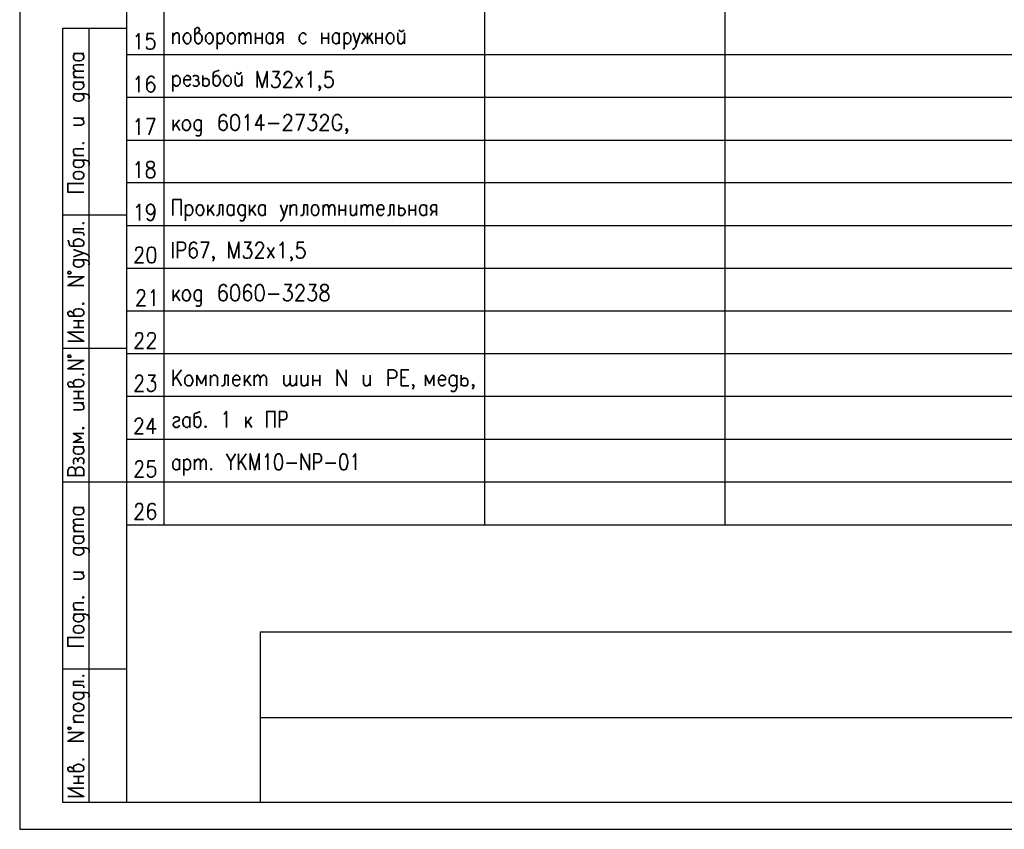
# Model space of a CAD drawing. Header units: millimetres. Extents: x -2 to 2563, y -1050 to -750.
# Tile 1 of 16: x -2 to 184, y -1050 to -897. Entities that reach past the tile are written whole.
import ezdxf

# ---------------------------------------------------------------- set-up
doc = ezdxf.new("R2010")
doc.units = ezdxf.units.MM
doc.layers.add('Cont', color=6, linetype='Continuous')

msp = doc.modelspace()

# ---------------------------------------------------------------- linework, layer by layer
at = {"color": 7, "linetype": 'Continuous', "lineweight": 25}
for p, q in [((-2.08, -750.23), (-2.08, -1050.02)), ((416.98, -903.66), (18.1, -903.66)), ((416.98, -911.7), (18.1, -911.7)), ((416.98, -919.83), (18.1, -919.83)), ((416.98, -927.86), (18.1, -927.86)), ((416.98, -935.99), (18.1, -935.99)), ((416.98, -944.03), (18.1, -944.03)), ((416.98, -952.07), (18.1, -952.07)), ((416.98, -960.19), (18.1, -960.19)), ((416.98, -968.23), (18.1, -968.23)), ((416.98, -976.36), (18.1, -976.36)), ((416.98, -984.4), (18.1, -984.4)), ((-2.08, -1050.02), (421.96, -1050.02))]:
    msp.add_line(p, q, dxfattribs=at)
at = {"color": 7, "linetype": 'Continuous', "lineweight": 35}
for p, q in [((8.06, -903.4), (10.07, -903.4)), ((8.06, -907.94), (10.07, -907.94)), ((8.06, -908.82), (10.07, -908.82)), ((8.06, -915.63), (10.07, -915.63)), ((8.06, -922.71), (10.07, -922.71)), ((8.06, -936.51), (10.07, -936.51)), ((8.06, -953.9), (10.07, -953.9)), ((9.02, -955.21), (9.02, -953.9)), ((8.06, -955.21), (10.07, -955.21)), ((8.06, -967.27), (10.07, -967.27)), ((9.02, -968.58), (9.02, -967.27)), ((8.06, -968.58), (10.07, -968.58)), ((8.06, -969.45), (10.07, -969.45)), ((23.09, -972.34), (23.09, -975.31)), ((8.06, -977.76), (10.07, -977.76)), ((8.06, -989.2), (10.07, -989.2)), ((8.06, -993.75), (10.07, -993.75)), ((8.06, -994.62), (10.07, -994.62)), ((8.06, -1001.43), (10.07, -1001.43)), ((8.06, -1008.51), (10.07, -1008.51)), ((8.06, -1022.06), (10.07, -1022.06)), ((8.06, -1029.74), (10.07, -1029.74)), ((8.06, -1040.05), (10.07, -1040.05)), ((9.02, -1041.28), (9.02, -1040.05)), ((8.06, -1041.28), (10.07, -1041.28))]:
    msp.add_line(p, q, dxfattribs=at)
at = {"color": 7, "lineweight": 35, "flags": 128}
for points in [[(31.03, -899.94), (31.29, -899.69), (31.54, -899.52), (31.79, -899.26), (31.96, -898.93), (31.79, -898.67), (31.71, -898.5), (31.37, -898.5), (31.2, -898.67), (31.03, -898.76), (31.03, -900.96), (31.2, -901.3), (31.29, -901.38), (31.54, -901.55), (31.79, -901.55), (32.05, -901.38), (32.3, -901.13), (32.39, -900.7), (32.39, -900.37), (32.3, -899.94), (32.05, -899.69), (31.79, -899.52), (31.54, -899.52)], [(26.88, -899.52), (26.88, -901.55)], [(26.88, -900.11), (27.22, -899.69), (27.48, -899.52), (27.73, -899.52), (27.98, -899.69), (28.07, -899.94), (28.07, -901.55)], [(29.42, -899.52), (29.76, -899.52), (29.93, -899.69), (30.18, -899.94), (30.27, -900.37), (30.27, -900.7), (30.18, -901.13), (29.93, -901.38), (29.76, -901.55), (29.42, -901.55), (29.17, -901.38), (29, -901.13), (28.83, -900.7), (28.83, -900.37), (29, -899.94), (29.17, -899.69), (29.42, -899.52)], [(33.57, -899.52), (33.91, -899.52), (34.16, -899.69), (34.33, -899.94), (34.5, -900.37), (34.5, -900.7), (34.33, -901.13), (34.16, -901.38), (33.91, -901.55), (33.57, -901.55), (33.4, -901.38), (33.15, -901.13), (33.06, -900.7), (33.06, -900.37), (33.15, -899.94), (33.4, -899.69), (33.57, -899.52)], [(35.26, -899.52), (35.26, -902.57)], [(35.26, -899.94), (35.43, -899.69), (35.69, -899.52), (36.03, -899.52), (36.2, -899.69), (36.45, -899.94), (36.53, -900.37), (36.53, -900.7), (36.45, -901.13), (36.2, -901.38), (36.03, -901.55), (35.69, -901.55), (35.43, -901.38), (35.26, -901.13)], [(37.8, -899.52), (38.06, -899.52), (38.31, -899.69), (38.57, -899.94), (38.65, -900.37), (38.65, -900.7), (38.57, -901.13), (38.31, -901.38), (38.06, -901.55), (37.8, -901.55), (37.55, -901.38), (37.3, -901.13), (37.21, -900.7), (37.21, -900.37), (37.3, -899.94), (37.55, -899.69), (37.8, -899.52)], [(39.41, -899.52), (39.41, -901.55)], [(39.41, -900.11), (39.75, -899.69), (40.01, -899.52), (40.18, -899.52), (40.43, -899.69), (40.51, -900.11), (40.51, -901.55)], [(40.51, -900.11), (40.85, -899.69), (41.02, -899.52), (41.28, -899.52), (41.53, -899.69), (41.61, -900.11), (41.61, -901.55)], [(42.46, -899.52), (42.46, -901.55)], [(42.46, -900.53), (43.73, -900.53)], [(43.73, -899.52), (43.73, -901.55)], [(45.76, -901.13), (45.59, -901.38), (45.34, -901.55), (45, -901.55), (44.83, -901.38), (44.66, -901.3), (44.58, -901.13), (44.49, -900.7), (44.49, -900.37), (44.58, -899.94), (44.83, -899.69), (45, -899.52), (45.34, -899.52), (45.59, -899.69), (45.76, -899.94)], [(45.76, -899.52), (45.76, -901.55)], [(47.63, -901.55), (47.63, -899.52), (47.03, -899.52), (46.78, -899.69), (46.69, -899.77), (46.53, -900.11), (46.53, -900.28), (46.69, -900.53), (46.78, -900.7), (47.03, -900.79), (47.63, -900.79)], [(52.03, -899.94), (51.86, -899.69), (51.61, -899.52), (51.27, -899.52), (51.1, -899.69), (50.84, -899.94), (50.76, -900.37), (50.76, -900.7), (50.84, -901.13), (51.1, -901.38), (51.27, -901.55), (51.61, -901.55), (51.86, -901.38), (52.03, -901.13)], [(54.99, -899.52), (54.99, -901.55)], [(54.99, -900.53), (56.26, -900.53)], [(56.26, -899.52), (56.26, -901.55)], [(58.29, -901.13), (58.12, -901.38), (57.87, -901.55), (57.53, -901.55), (57.36, -901.38), (57.19, -901.3), (57.11, -901.13), (57.02, -900.7), (57.02, -900.37), (57.11, -899.94), (57.36, -899.69), (57.53, -899.52), (57.87, -899.52), (58.12, -899.69), (58.29, -899.94)], [(58.29, -899.52), (58.29, -901.55)], [(59.23, -899.52), (59.23, -902.57)], [(59.23, -899.94), (59.39, -899.69), (59.65, -899.52), (59.99, -899.52), (60.16, -899.69), (60.41, -899.94), (60.5, -900.37), (60.5, -900.7), (60.41, -901.13), (60.16, -901.38), (59.99, -901.55), (59.65, -901.55), (59.39, -901.38), (59.23, -901.13)], [(60.92, -899.52), (61.6, -901.55), (62.27, -899.52)], [(62.53, -901.55), (63.29, -900.37)], [(64.56, -899.52), (63.63, -900.79), (62.61, -899.52)], [(63.63, -899.52), (63.63, -901.55)], [(63.97, -900.37), (64.73, -901.55)], [(65.24, -899.52), (65.24, -901.55)], [(65.24, -900.53), (66.42, -900.53)], [(66.42, -899.52), (66.42, -901.55)], [(67.78, -899.52), (68.12, -899.52), (68.28, -899.69), (68.54, -899.94), (68.62, -900.37), (68.62, -900.7), (68.54, -901.13), (68.28, -901.38), (68.12, -901.55), (67.78, -901.55), (67.52, -901.38), (67.35, -901.13), (67.18, -900.7), (67.18, -900.37), (67.35, -899.94), (67.52, -899.69), (67.78, -899.52)], [(69.39, -899.52), (69.39, -900.96), (69.55, -901.38), (69.72, -901.55), (70.06, -901.55), (70.32, -901.38), (70.66, -900.96)], [(69.64, -898.93), (69.72, -899.1), (69.98, -899.26), (70.23, -899.26), (70.4, -899.1), (70.49, -898.93)], [(70.66, -899.52), (70.66, -901.55)], [(46.53, -901.55), (47.03, -900.79)], [(61.6, -901.55), (61.43, -902.14), (61.17, -902.4), (60.92, -902.57), (60.83, -902.57)], [(26.89, -907.56), (26.89, -910.61)], [(26.89, -907.98), (27.15, -907.73), (27.4, -907.56), (27.65, -907.56), (27.91, -907.73), (28.16, -907.98), (28.25, -908.4), (28.25, -908.74), (28.16, -909.17), (27.91, -909.42), (27.65, -909.59), (27.4, -909.59), (27.15, -909.42), (26.89, -909.17)], [(28.92, -908.4), (30.19, -908.4), (30.19, -908.15), (30.11, -907.81), (30.02, -907.73), (29.77, -907.56), (29.43, -907.56), (29.26, -907.73), (29.01, -907.98), (28.92, -908.4), (28.92, -908.74), (29.01, -909.17), (29.26, -909.42), (29.43, -909.59), (29.77, -909.59), (30.02, -909.42), (30.19, -909.17)], [(30.62, -907.73), (30.96, -907.56), (31.29, -907.56), (31.63, -907.73), (31.72, -907.98), (31.63, -908.32), (31.46, -908.4), (31.13, -908.4)], [(32.56, -907.56), (32.56, -909.59)], [(35.61, -906.54), (35.36, -906.71), (34.85, -906.8), (34.6, -906.96), (34.51, -907.3), (34.51, -909), (34.6, -909.34), (34.77, -909.42), (34.94, -909.59), (35.27, -909.59), (35.53, -909.42), (35.7, -909.17), (35.87, -908.74), (35.87, -908.4), (35.7, -907.98), (35.61, -907.81), (35.53, -907.73), (35.27, -907.56), (34.94, -907.56), (34.77, -907.73), (34.51, -907.98)], [(37.05, -907.56), (37.39, -907.56), (37.56, -907.73), (37.81, -907.98), (37.9, -908.4), (37.9, -908.74), (37.81, -909.17), (37.56, -909.42), (37.39, -909.59), (37.05, -909.59), (36.8, -909.42), (36.63, -909.17), (36.46, -908.74), (36.46, -908.4), (36.63, -907.98), (36.8, -907.73), (37.05, -907.56)], [(38.66, -907.56), (38.66, -909), (38.83, -909.42), (39, -909.59), (39.34, -909.59), (39.59, -909.42), (39.93, -909)], [(38.91, -906.96), (39, -907.13), (39.25, -907.3), (39.42, -907.3), (39.68, -907.13), (39.76, -906.96)], [(39.93, -907.56), (39.93, -909.59)], [(42.8, -909.85), (42.8, -906.8), (43.73, -909.85), (44.66, -906.8), (44.66, -909.85)], [(45.68, -906.8), (46.95, -906.8), (46.27, -907.99), (46.61, -907.99), (46.86, -908.07), (46.95, -908.24), (47.12, -908.66), (47.12, -909), (46.95, -909.42), (46.78, -909.68), (46.36, -909.85), (46.02, -909.85), (45.68, -909.68), (45.59, -909.51), (45.51, -909.26)], [(47.88, -907.48), (47.88, -907.39), (48.05, -907.05), (48.13, -906.97), (48.39, -906.8), (48.81, -906.8), (49.07, -906.97), (49.15, -907.05), (49.32, -907.39), (49.32, -907.65), (49.15, -907.99), (48.98, -908.41), (47.8, -909.85), (49.4, -909.85)], [(50.08, -907.82), (51.35, -909.85)], [(51.35, -907.82), (50.08, -909.85)], [(52.37, -907.39), (52.62, -907.22), (52.96, -906.8), (52.96, -909.85)], [(56.94, -906.8), (55.75, -906.8), (55.67, -908.07), (55.75, -907.99), (56.09, -907.82), (56.43, -907.82), (56.77, -907.99), (57.02, -908.24), (57.19, -908.66), (57.19, -909), (57.02, -909.42), (56.77, -909.68), (56.43, -909.85), (56.09, -909.85), (55.75, -909.68), (55.67, -909.51), (55.5, -909.26)], [(31.46, -908.4), (31.63, -908.57), (31.72, -908.74), (31.89, -909), (31.72, -909.34), (31.63, -909.42), (31.46, -909.59), (30.96, -909.59), (30.62, -909.42)], [(32.56, -908.4), (32.65, -908.32), (32.82, -908.15), (33.16, -908.15), (33.33, -908.15), (33.5, -908.32), (33.67, -908.4), (33.75, -908.74), (33.75, -909), (33.67, -909.34), (33.5, -909.42), (33.33, -909.59), (32.82, -909.59), (32.65, -909.42), (32.56, -909.34)], [(54.74, -909.68), (54.57, -909.85), (54.48, -909.68), (54.57, -909.51), (54.74, -909.68), (54.74, -909.93), (54.57, -910.27), (54.48, -910.44)], [(36.98, -915.35), (36.89, -915.1), (36.56, -914.93), (36.3, -914.93), (35.96, -915.1), (35.71, -915.52), (35.62, -916.2), (35.62, -916.96), (35.71, -917.55), (35.96, -917.8), (36.3, -917.97), (36.47, -917.97), (36.81, -917.8), (36.98, -917.55), (37.15, -917.13), (37.15, -916.96), (36.98, -916.53), (36.81, -916.2), (36.47, -916.11), (36.3, -916.11), (35.96, -916.2), (35.71, -916.53), (35.62, -916.96)], [(38.5, -914.93), (38.16, -915.1), (37.91, -915.52), (37.83, -916.2), (37.83, -916.62), (37.91, -917.38), (38.16, -917.8), (38.5, -917.97), (38.76, -917.97), (39.1, -917.8), (39.35, -917.38), (39.43, -916.62), (39.43, -916.2), (39.35, -915.52), (39.1, -915.1), (38.76, -914.93), (38.5, -914.93)], [(40.45, -915.52), (40.7, -915.35), (41.04, -914.93), (41.04, -917.97)], [(43.58, -914.93), (42.48, -916.96), (44.18, -916.96)], [(43.58, -914.93), (43.58, -917.97)], [(47.9, -915.6), (47.9, -915.52), (47.99, -915.18), (48.15, -915.1), (48.32, -914.93), (48.83, -914.93), (49, -915.1), (49.17, -915.18), (49.26, -915.52), (49.26, -915.77), (49.17, -916.11), (48.92, -916.53), (47.73, -917.97), (49.42, -917.97)], [(50.53, -917.97), (51.71, -914.93), (50.1, -914.93)], [(52.64, -914.93), (53.91, -914.93), (53.23, -916.11), (53.57, -916.11), (53.74, -916.2), (53.91, -916.37), (54, -916.79), (54, -917.13), (53.91, -917.55), (53.66, -917.8), (53.32, -917.97), (52.98, -917.97), (52.64, -917.8), (52.47, -917.64), (52.39, -917.38)], [(54.84, -915.6), (54.84, -915.52), (54.93, -915.18), (55.1, -915.1), (55.27, -914.93), (55.77, -914.93), (55.94, -915.1), (56.11, -915.18), (56.2, -915.52), (56.2, -915.77), (56.11, -916.11), (55.86, -916.53), (54.67, -917.97), (56.37, -917.97)], [(58.74, -915.6), (58.65, -915.35), (58.4, -915.1), (58.15, -914.93), (57.72, -914.93), (57.47, -915.1), (57.21, -915.35), (57.13, -915.6), (57.04, -916.11), (57.04, -916.79), (57.13, -917.21), (57.21, -917.55), (57.47, -917.8), (57.72, -917.97), (58.15, -917.97), (58.4, -917.8), (58.65, -917.55), (58.74, -917.21), (58.74, -916.79), (58.15, -916.79)], [(26.9, -915.94), (26.9, -917.97)], [(28.09, -915.94), (26.9, -917.38)], [(27.41, -916.79), (28.17, -917.97)], [(29.27, -915.94), (29.61, -915.94), (29.87, -916.11), (30.04, -916.37), (30.21, -916.79), (30.21, -917.13), (30.04, -917.55), (29.87, -917.8), (29.61, -917.97), (29.27, -917.97), (29.02, -917.8), (28.77, -917.55), (28.68, -917.13), (28.68, -916.79), (28.77, -916.37), (29.02, -916.11), (29.27, -915.94)], [(32.24, -916.37), (32.15, -916.2), (32.07, -916.11), (31.81, -915.94), (31.48, -915.94), (31.22, -916.11), (30.97, -916.37), (30.88, -916.79), (30.88, -917.13), (30.97, -917.55), (31.22, -917.8), (31.48, -917.97), (31.81, -917.97), (32.07, -917.8), (32.24, -917.55)], [(32.24, -915.94), (32.24, -918.23), (32.15, -918.65), (32.07, -918.82), (31.81, -918.99), (31.48, -918.99), (31.22, -918.82)], [(44.85, -916.62), (46.97, -916.62)], [(59.84, -917.8), (59.67, -917.97), (59.58, -917.8), (59.67, -917.64), (59.84, -917.8), (59.84, -918.06), (59.67, -918.4), (59.58, -918.57)], [(26.88, -934.04), (26.88, -931), (28.41, -931), (28.41, -934.04)], [(29.25, -932.01), (29.25, -935.06)], [(29.25, -932.44), (29.51, -932.1), (29.76, -932.01), (30.01, -932.01), (30.27, -932.1), (30.52, -932.44), (30.61, -932.86), (30.61, -933.11), (30.52, -933.62), (30.27, -933.88), (30.01, -934.04), (29.76, -934.04), (29.51, -933.88), (29.25, -933.62)], [(31.79, -932.01), (32.13, -932.01), (32.38, -932.1), (32.55, -932.44), (32.72, -932.86), (32.72, -933.11), (32.55, -933.62), (32.38, -933.88), (32.13, -934.04), (31.79, -934.04), (31.62, -933.88), (31.37, -933.62), (31.28, -933.11), (31.28, -932.86), (31.37, -932.44), (31.62, -932.1), (31.79, -932.01)], [(33.49, -932.01), (33.49, -934.04)], [(34.59, -932.01), (33.49, -933.45)], [(36.28, -932.01), (35.69, -932.01), (35.69, -933.45), (35.52, -933.88), (35.35, -934.04), (35.09, -934.04)], [(36.28, -932.01), (36.28, -934.04)], [(38.4, -933.62), (38.23, -933.88), (37.97, -934.04), (37.63, -934.04), (37.38, -933.88), (37.3, -933.71), (37.21, -933.62), (37.13, -933.11), (37.13, -932.86), (37.21, -932.44), (37.38, -932.1), (37.63, -932.01), (37.97, -932.01), (38.23, -932.1), (38.4, -932.44)], [(38.4, -932.01), (38.4, -934.04)], [(40.51, -932.44), (40.34, -932.27), (40.26, -932.1), (40.09, -932.01), (39.75, -932.01), (39.5, -932.1), (39.33, -932.44), (39.16, -932.86), (39.16, -933.11), (39.33, -933.62), (39.5, -933.88), (39.75, -934.04), (40.09, -934.04), (40.26, -933.88), (40.51, -933.62)], [(40.51, -932.01), (40.51, -934.3), (40.34, -934.72), (40.26, -934.89), (40.09, -935.06), (39.75, -935.06), (39.5, -934.89)], [(41.36, -932.01), (41.36, -934.04)], [(42.46, -932.01), (41.36, -933.45)], [(44.32, -933.62), (44.15, -933.88), (43.9, -934.04), (43.56, -934.04), (43.39, -933.88), (43.22, -933.71), (43.14, -933.62), (43.05, -933.11), (43.05, -932.86), (43.14, -932.44), (43.39, -932.1), (43.56, -932.01), (43.9, -932.01), (44.15, -932.1), (44.32, -932.44)], [(44.32, -932.01), (44.32, -934.04)], [(47.2, -932.01), (47.88, -934.04), (48.56, -932.01)], [(49.06, -932.01), (49.06, -934.04)], [(49.06, -932.61), (49.4, -932.1), (49.66, -932.01), (49.91, -932.01), (50.16, -932.1), (50.25, -932.44), (50.25, -934.04)], [(52.28, -932.01), (51.6, -932.01), (51.6, -933.45), (51.52, -933.88), (51.26, -934.04), (51.01, -934.04)], [(52.28, -932.01), (52.28, -934.04)], [(53.55, -932.01), (53.89, -932.01), (54.14, -932.1), (54.31, -932.44), (54.48, -932.86), (54.48, -933.11), (54.31, -933.62), (54.14, -933.88), (53.89, -934.04), (53.55, -934.04), (53.38, -933.88), (53.13, -933.62), (53.04, -933.11), (53.04, -932.86), (53.13, -932.44), (53.38, -932.1), (53.55, -932.01)], [(55.24, -932.01), (55.24, -934.04)], [(55.24, -932.61), (55.58, -932.1), (55.75, -932.01), (56.01, -932.01), (56.18, -932.1), (56.35, -932.61), (56.35, -934.04)], [(56.35, -932.61), (56.68, -932.1), (56.85, -932.01), (57.11, -932.01), (57.28, -932.1), (57.45, -932.61), (57.45, -934.04)], [(58.29, -932.01), (58.29, -934.04)], [(59.48, -932.01), (59.48, -934.04)], [(60.41, -932.01), (60.41, -933.45), (60.49, -933.88), (60.75, -934.04), (61.09, -934.04), (61.26, -933.88), (61.59, -933.45)], [(61.59, -932.01), (61.59, -934.04)], [(62.44, -932.01), (62.44, -934.04)], [(62.44, -932.61), (62.78, -932.1), (63.03, -932.01), (63.29, -932.01), (63.46, -932.1), (63.54, -932.61), (63.54, -934.04)], [(63.54, -932.61), (63.88, -932.1), (64.13, -932.01), (64.3, -932.01), (64.56, -932.1), (64.64, -932.61), (64.64, -934.04)], [(65.4, -932.86), (66.76, -932.86), (66.76, -932.61), (66.67, -932.27), (66.51, -932.1), (66.34, -932.01), (66, -932.01), (65.74, -932.1), (65.57, -932.44), (65.4, -932.86), (65.4, -933.11), (65.57, -933.62), (65.74, -933.88), (66, -934.04), (66.34, -934.04), (66.51, -933.88), (66.76, -933.62)], [(68.62, -932.01), (67.94, -932.01), (67.94, -933.45), (67.86, -933.88), (67.61, -934.04), (67.44, -934.04)], [(68.62, -932.01), (68.62, -934.04)], [(69.55, -932.01), (69.55, -934.04)], [(71.5, -932.01), (71.5, -934.04)], [(72.69, -932.01), (72.69, -934.04)], [(74.8, -933.62), (74.55, -933.88), (74.38, -934.04), (74.04, -934.04), (73.79, -933.88), (73.7, -933.71), (73.62, -933.62), (73.45, -933.11), (73.45, -932.86), (73.62, -932.44), (73.79, -932.1), (74.04, -932.01), (74.38, -932.01), (74.55, -932.1), (74.8, -932.44)], [(74.8, -932.01), (74.8, -934.04)], [(76.66, -934.04), (76.66, -932.01), (75.99, -932.01), (75.82, -932.1), (75.65, -932.27), (75.56, -932.61), (75.56, -932.69), (75.65, -933.03), (75.82, -933.11), (75.99, -933.28), (76.66, -933.28)], [(33.91, -932.86), (34.67, -934.04)], [(41.78, -932.86), (42.54, -934.04)], [(47.88, -934.04), (47.62, -934.64), (47.46, -934.89), (47.2, -935.06), (47.12, -935.06)], [(58.29, -933.03), (59.48, -933.03)], [(69.55, -932.86), (69.64, -932.69), (69.81, -932.61), (70.15, -932.61), (70.31, -932.61), (70.48, -932.69), (70.57, -932.86), (70.74, -933.11), (70.74, -933.45), (70.57, -933.71), (70.48, -933.88), (70.31, -934.04), (69.81, -934.04), (69.64, -933.88), (69.55, -933.71)], [(71.5, -933.03), (72.69, -933.03)], [(75.56, -934.04), (75.99, -933.28)], [(26.89, -939.04), (26.89, -942.08)], [(27.73, -942.08), (27.73, -939.04), (28.75, -939.04), (29, -939.2), (29.17, -939.29), (29.26, -939.63), (29.26, -940.05), (29.17, -940.31), (29, -940.47), (28.75, -940.64), (27.73, -940.64)], [(31.37, -939.46), (31.2, -939.2), (30.95, -939.04), (30.7, -939.04), (30.36, -939.2), (30.1, -939.63), (30.02, -940.31), (30.02, -941.07), (30.1, -941.66), (30.36, -941.91), (30.7, -942.08), (30.78, -942.08), (31.12, -941.91), (31.37, -941.66), (31.46, -941.15), (31.46, -941.07), (31.37, -940.64), (31.12, -940.31), (30.78, -940.14), (30.7, -940.14), (30.36, -940.31), (30.1, -940.64), (30.02, -941.07)], [(32.56, -942.08), (33.66, -939.04), (32.14, -939.04)], [(37.46, -942.09), (37.46, -939.04), (38.39, -942.09), (39.33, -939.04), (39.33, -942.09)], [(40.34, -939.04), (41.61, -939.04), (40.93, -940.23), (41.27, -940.23), (41.53, -940.39), (41.61, -940.56), (41.78, -940.99), (41.78, -941.24), (41.61, -941.66), (41.44, -942), (41.02, -942.09), (40.68, -942.09), (40.34, -942), (40.26, -941.83), (40.17, -941.58)], [(42.54, -939.8), (42.54, -939.63), (42.71, -939.38), (42.8, -939.21), (43.05, -939.04), (43.47, -939.04), (43.73, -939.21), (43.81, -939.38), (43.98, -939.63), (43.98, -939.97), (43.81, -940.23), (43.64, -940.65), (42.46, -942.09), (44.07, -942.09)], [(47.03, -939.63), (47.28, -939.55), (47.62, -939.04), (47.62, -942.09)], [(51.6, -939.04), (50.42, -939.04), (50.33, -940.39), (50.42, -940.23), (50.76, -940.06), (51.09, -940.06), (51.43, -940.23), (51.69, -940.56), (51.86, -940.99), (51.86, -941.24), (51.69, -941.66), (51.43, -942), (51.09, -942.09), (50.76, -942.09), (50.42, -942), (50.33, -941.83), (50.16, -941.58)], [(44.74, -940.06), (46.01, -942.09)], [(46.01, -940.06), (44.74, -942.09)], [(34.68, -941.91), (34.51, -942.08), (34.42, -941.91), (34.51, -941.74), (34.68, -941.91), (34.68, -942.17), (34.51, -942.51), (34.42, -942.68)], [(49.4, -942), (49.23, -942.09), (49.15, -942), (49.23, -941.83), (49.4, -942), (49.4, -942.26), (49.23, -942.51), (49.15, -942.68)], [(36.98, -947.59), (36.9, -947.25), (36.56, -947.08), (36.3, -947.08), (35.96, -947.25), (35.71, -947.67), (35.63, -948.43), (35.63, -949.11), (35.71, -949.7), (35.96, -950.04), (36.3, -950.13), (36.47, -950.13), (36.81, -950.04), (36.98, -949.7), (37.15, -949.28), (37.15, -949.11), (36.98, -948.69), (36.81, -948.43), (36.47, -948.26), (36.3, -948.26), (35.96, -948.43), (35.71, -948.69), (35.63, -949.11)], [(38.5, -947.08), (38.17, -947.25), (37.91, -947.67), (37.83, -948.43), (37.83, -948.86), (37.91, -949.62), (38.17, -950.04), (38.5, -950.13), (38.76, -950.13), (39.1, -950.04), (39.35, -949.62), (39.44, -948.86), (39.44, -948.43), (39.35, -947.67), (39.1, -947.25), (38.76, -947.08), (38.5, -947.08)], [(41.64, -947.59), (41.55, -947.25), (41.21, -947.08), (40.96, -947.08), (40.62, -947.25), (40.37, -947.67), (40.28, -948.43), (40.28, -949.11), (40.37, -949.7), (40.62, -950.04), (40.96, -950.13), (41.04, -950.13), (41.38, -950.04), (41.64, -949.7), (41.72, -949.28), (41.72, -949.11), (41.64, -948.69), (41.38, -948.43), (41.04, -948.26), (40.96, -948.26), (40.62, -948.43), (40.37, -948.69), (40.28, -949.11)], [(43.16, -947.08), (42.82, -947.25), (42.57, -947.67), (42.48, -948.43), (42.48, -948.86), (42.57, -949.62), (42.82, -950.04), (43.16, -950.13), (43.42, -950.13), (43.75, -950.04), (43.92, -949.62), (44.09, -948.86), (44.09, -948.43), (43.92, -947.67), (43.75, -947.25), (43.42, -947.08), (43.16, -947.08)], [(47.99, -947.08), (49.26, -947.08), (48.58, -948.26), (48.92, -948.26), (49.17, -948.43), (49.26, -948.6), (49.43, -949.03), (49.43, -949.28), (49.26, -949.7), (49, -950.04), (48.66, -950.13), (48.33, -950.13), (47.99, -950.04), (47.9, -949.87), (47.73, -949.62)], [(50.19, -947.84), (50.19, -947.67), (50.27, -947.42), (50.44, -947.25), (50.7, -947.08), (51.12, -947.08), (51.37, -947.25), (51.46, -947.42), (51.63, -947.67), (51.63, -948.01), (51.46, -948.26), (51.2, -948.69), (50.1, -950.13), (51.71, -950.13)], [(52.64, -947.08), (53.91, -947.08), (53.24, -948.26), (53.58, -948.26), (53.74, -948.43), (53.91, -948.6), (54, -949.03), (54, -949.28), (53.91, -949.7), (53.66, -950.04), (53.32, -950.13), (52.98, -950.13), (52.64, -950.04), (52.47, -949.87), (52.39, -949.62)], [(55.27, -947.08), (54.93, -947.25), (54.85, -947.59), (54.85, -947.84), (54.93, -948.09), (55.18, -948.26), (55.61, -948.43), (55.95, -948.6), (56.2, -948.86), (56.37, -949.11), (56.37, -949.62), (56.2, -949.87), (56.12, -950.04), (55.78, -950.13), (55.27, -950.13), (54.93, -950.04), (54.85, -949.87), (54.68, -949.62), (54.68, -949.11), (54.85, -948.86), (55.1, -948.6), (55.44, -948.43), (55.86, -948.26), (56.12, -948.09), (56.2, -947.84), (56.2, -947.59), (56.12, -947.25), (55.78, -947.08), (55.27, -947.08)], [(26.91, -948.09), (26.91, -950.13)], [(28.09, -948.09), (26.91, -949.62)], [(29.28, -948.09), (29.61, -948.09), (29.87, -948.26), (30.04, -948.6), (30.21, -949.03), (30.21, -949.28), (30.04, -949.7), (29.87, -950.04), (29.61, -950.13), (29.28, -950.13), (29.02, -950.04), (28.77, -949.7), (28.68, -949.28), (28.68, -949.03), (28.77, -948.6), (29.02, -948.26), (29.28, -948.09)], [(32.24, -948.6), (32.15, -948.43), (32.07, -948.26), (31.82, -948.09), (31.48, -948.09), (31.22, -948.26), (30.97, -948.6), (30.88, -949.03), (30.88, -949.28), (30.97, -949.7), (31.22, -950.04), (31.48, -950.13), (31.82, -950.13), (32.07, -950.04), (32.24, -949.7)], [(32.24, -948.09), (32.24, -950.47), (32.15, -950.89), (32.07, -951.06), (31.82, -951.14), (31.48, -951.14), (31.22, -951.06)], [(44.85, -948.86), (46.97, -948.86)], [(27.41, -949.03), (28.18, -950.13)], [(28.53, -963.18), (26.92, -965.22)], [(26.92, -963.18), (26.92, -966.23)], [(57.91, -966.23), (57.91, -963.18), (59.6, -966.23), (59.6, -963.18)], [(67.56, -966.23), (67.56, -963.18), (68.58, -963.18), (68.91, -963.35), (69.08, -963.52), (69.17, -963.78), (69.17, -964.2), (69.08, -964.54), (68.91, -964.62), (68.58, -964.79), (67.56, -964.79)], [(70.01, -966.23), (70.01, -963.18), (71.45, -963.18)], [(28.53, -966.23), (27.51, -964.54)], [(29.71, -964.2), (30.05, -964.2), (30.31, -964.37), (30.48, -964.62), (30.64, -965.05), (30.64, -965.38), (30.48, -965.81), (30.31, -966.06), (30.05, -966.23), (29.71, -966.23), (29.46, -966.06), (29.21, -965.81), (29.12, -965.38), (29.12, -965.05), (29.21, -964.62), (29.46, -964.37), (29.71, -964.2)], [(33.1, -966.23), (33.1, -964.2), (32.25, -965.81), (31.41, -964.2), (31.41, -966.23)], [(33.95, -964.2), (33.95, -966.23)], [(33.95, -964.79), (34.37, -964.37), (34.54, -964.2), (34.88, -964.2), (35.13, -964.37), (35.3, -964.62), (35.3, -966.23)], [(37.33, -964.2), (36.66, -964.2), (36.66, -965.64), (36.57, -966.06), (36.32, -966.23), (36.06, -966.23)], [(37.33, -964.2), (37.33, -966.23)], [(38.18, -965.05), (39.53, -965.05), (39.53, -964.79), (39.45, -964.54), (39.28, -964.37), (39.11, -964.2), (38.77, -964.2), (38.52, -964.37), (38.26, -964.62), (38.18, -965.05), (38.18, -965.38), (38.26, -965.81), (38.52, -966.06), (38.77, -966.23), (39.11, -966.23), (39.28, -966.06), (39.53, -965.81)], [(40.38, -964.2), (40.38, -966.23)], [(41.48, -964.2), (40.38, -965.64)], [(40.8, -965.05), (41.65, -966.23)], [(42.24, -964.2), (42.24, -966.23)], [(42.24, -964.79), (42.58, -964.37), (42.75, -964.2), (43.01, -964.2), (43.26, -964.37), (43.34, -964.79), (43.34, -966.23)], [(43.34, -964.79), (43.68, -964.37), (43.94, -964.2), (44.19, -964.2), (44.36, -964.37), (44.53, -964.79), (44.53, -966.23)], [(49.02, -965.64), (48.68, -966.06), (48.42, -966.23), (48.26, -966.23), (48, -966.06), (47.83, -965.64), (47.83, -964.2)], [(50.2, -965.64), (49.86, -966.06), (49.61, -966.23), (49.36, -966.23), (49.19, -966.06), (49.02, -965.64), (49.02, -964.2)], [(50.2, -966.23), (50.2, -964.2)], [(51.13, -964.2), (51.13, -965.64), (51.22, -966.06), (51.47, -966.23), (51.81, -966.23), (52.07, -966.06), (52.4, -965.64)], [(52.4, -964.2), (52.4, -966.23)], [(53.34, -964.2), (53.34, -966.23)], [(53.34, -965.22), (54.61, -965.22)], [(54.61, -964.2), (54.61, -966.23)], [(62.9, -964.2), (62.9, -965.64), (63.07, -966.06), (63.24, -966.23), (63.58, -966.23), (63.83, -966.06), (64.17, -965.64)], [(64.17, -964.2), (64.17, -966.23)], [(70.01, -964.62), (70.86, -964.62)], [(76.19, -966.23), (76.19, -964.2), (75.34, -965.81), (74.58, -964.2), (74.58, -966.23)], [(77.04, -965.05), (78.39, -965.05), (78.39, -964.79), (78.31, -964.54), (78.14, -964.37), (77.88, -964.2), (77.55, -964.2), (77.38, -964.37), (77.12, -964.62), (77.04, -965.05), (77.04, -965.38), (77.12, -965.81), (77.38, -966.06), (77.55, -966.23), (77.88, -966.23), (78.14, -966.06), (78.39, -965.81)], [(80.51, -964.62), (80.34, -964.54), (80.26, -964.37), (80, -964.2), (79.66, -964.2), (79.41, -964.37), (79.15, -964.62), (79.07, -965.05), (79.07, -965.38), (79.15, -965.81), (79.41, -966.06), (79.66, -966.23), (80, -966.23), (80.26, -966.06), (80.51, -965.81)], [(80.51, -964.2), (80.51, -966.57), (80.34, -966.99), (80.26, -967.08), (80, -967.25), (79.66, -967.25), (79.41, -967.08)], [(81.36, -964.2), (81.36, -966.23)], [(81.36, -965.05), (81.53, -964.96), (81.78, -964.79), (82.12, -964.79), (82.2, -964.79), (82.46, -964.96), (82.54, -965.05), (82.63, -965.38), (82.63, -965.64), (82.54, -965.98), (82.46, -966.06), (82.2, -966.23), (81.78, -966.23), (81.53, -966.06), (81.36, -965.98)], [(70.01, -966.23), (71.45, -966.23)], [(72.39, -966.06), (72.3, -966.23), (72.13, -966.06), (72.3, -965.98), (72.39, -966.06), (72.39, -966.4), (72.3, -966.65), (72.13, -966.82)], [(83.73, -966.06), (83.56, -966.23), (83.47, -966.06), (83.56, -965.98), (83.73, -966.06), (83.73, -966.4), (83.56, -966.65), (83.47, -966.82)], [(32, -971.03), (31.75, -971.19), (31.24, -971.36), (30.98, -971.45), (30.9, -971.79), (30.9, -973.48), (30.98, -973.82), (31.15, -973.9), (31.32, -974.07), (31.66, -974.07), (31.92, -973.9), (32.08, -973.65), (32.17, -973.23), (32.17, -972.89), (32.08, -972.46), (32, -972.38), (31.92, -972.21), (31.66, -972.04), (31.32, -972.04), (31.15, -972.21), (30.9, -972.46)], [(36.49, -971.62), (36.66, -971.45), (37, -971.03), (37, -974.07)], [(44.62, -974.07), (44.62, -971.03), (46.14, -971.03), (46.14, -974.07)], [(46.99, -974.07), (46.99, -971.03), (47.92, -971.03), (48.26, -971.19), (48.34, -971.36), (48.43, -971.62), (48.43, -972.04), (48.34, -972.38), (48.26, -972.46), (47.92, -972.63), (46.99, -972.63)], [(26.92, -972.46), (27.09, -972.21), (27.34, -972.04), (27.68, -972.04), (28.02, -972.21), (28.11, -972.46), (28.02, -972.8), (27.77, -972.89), (27.26, -973.06), (27.09, -973.23), (26.92, -973.48), (26.92, -973.65), (27.09, -973.9), (27.34, -974.07), (27.68, -974.07), (28.02, -973.9), (28.11, -973.65)], [(30.05, -973.65), (29.8, -973.9), (29.63, -974.07), (29.29, -974.07), (29.12, -973.9), (28.95, -973.82), (28.87, -973.65), (28.78, -973.23), (28.78, -972.89), (28.87, -972.46), (29.12, -972.21), (29.29, -972.04), (29.63, -972.04), (29.8, -972.21), (30.05, -972.46)], [(30.05, -972.04), (30.05, -974.07)], [(40.64, -972.04), (40.64, -974.07)], [(41.74, -972.04), (40.64, -973.48)], [(41.06, -972.89), (41.82, -974.07)], [(33.02, -973.82), (32.93, -973.9), (33.02, -974.07), (33.19, -973.9), (33.02, -973.82)], [(28.11, -981.69), (27.94, -981.94), (27.68, -982.11), (27.34, -982.11), (27.17, -981.94), (27.01, -981.86), (26.92, -981.69), (26.84, -981.27), (26.84, -980.93), (26.92, -980.5), (27.17, -980.25), (27.34, -980.08), (27.68, -980.08), (27.94, -980.25), (28.11, -980.5)], [(28.11, -980.08), (28.11, -982.11)], [(28.95, -980.08), (28.95, -983.13)], [(28.95, -980.5), (29.21, -980.25), (29.38, -980.08), (29.71, -980.08), (29.97, -980.25), (30.14, -980.5), (30.22, -980.93), (30.22, -981.27), (30.14, -981.69), (29.97, -981.94), (29.71, -982.11), (29.38, -982.11), (29.21, -981.94), (28.95, -981.69)], [(30.98, -980.08), (30.98, -982.11)], [(30.98, -980.67), (31.32, -980.25), (31.58, -980.08), (31.75, -980.08), (32, -980.25), (32.09, -980.67), (32.09, -982.11)], [(32.09, -980.67), (32.42, -980.25), (32.59, -980.08), (32.85, -980.08), (33.02, -980.25), (33.19, -980.67), (33.19, -982.11)], [(37, -979.06), (37.84, -980.5), (37.84, -982.11)], [(38.69, -979.06), (37.84, -980.5)], [(39.28, -979.06), (39.28, -982.11)], [(40.72, -979.06), (39.28, -981.1)], [(39.79, -980.42), (40.72, -982.11)], [(41.48, -982.11), (41.48, -979.06), (42.33, -982.11), (43.18, -979.06), (43.18, -982.11)], [(44.28, -979.66), (44.53, -979.49), (44.79, -979.06), (44.79, -982.11)], [(46.73, -979.06), (46.39, -979.23), (46.22, -979.66), (46.06, -980.42), (46.06, -980.84), (46.22, -981.52), (46.39, -981.94), (46.73, -982.11), (46.99, -982.11), (47.24, -981.94), (47.49, -981.52), (47.58, -980.84), (47.58, -980.42), (47.49, -979.66), (47.24, -979.23), (46.99, -979.06), (46.73, -979.06)], [(51.14, -982.11), (51.14, -979.06), (52.66, -982.11), (52.66, -979.06)], [(53.51, -982.11), (53.51, -979.06), (54.44, -979.06), (54.78, -979.23), (54.86, -979.4), (54.95, -979.66), (54.95, -980.08), (54.86, -980.42), (54.78, -980.5), (54.44, -980.67), (53.51, -980.67)], [(59.01, -979.06), (58.76, -979.23), (58.5, -979.66), (58.42, -980.42), (58.42, -980.84), (58.5, -981.52), (58.76, -981.94), (59.01, -982.11), (59.26, -982.11), (59.6, -981.94), (59.77, -981.52), (59.94, -980.84), (59.94, -980.42), (59.77, -979.66), (59.6, -979.23), (59.26, -979.06), (59.01, -979.06)], [(60.87, -979.66), (61.04, -979.49), (61.38, -979.06), (61.38, -982.11)], [(34.12, -981.86), (34.03, -981.94), (34.12, -982.11), (34.2, -981.94), (34.12, -981.86)], [(48.34, -980.84), (50.29, -980.84)], [(55.71, -980.84), (57.65, -980.84)]]:
    msp.add_lwpolyline(points, dxfattribs=at)
at = {"color": 7, "linetype": 'Continuous', "lineweight": 35}
for points in [[(19.85, -900.17), (20.11, -900.08), (20.46, -899.64), (20.46, -902.61)], [(23.26, -899.64), (22.04, -899.64), (21.95, -900.86), (22.04, -900.78), (22.39, -900.6), (22.74, -900.6), (23.09, -900.78), (23.35, -901.04), (23.43, -901.48), (23.43, -901.74), (23.35, -902.18), (23.09, -902.52), (22.74, -902.61), (22.39, -902.61), (22.04, -902.52), (21.95, -902.35), (21.86, -902.09)], [(9.63, -903.4), (9.89, -903.66), (10.07, -903.84), (10.07, -904.19), (9.89, -904.45), (9.8, -904.53), (9.63, -904.71), (9.19, -904.8), (8.93, -904.8), (8.49, -904.71), (8.14, -904.45), (8.06, -904.19), (8.06, -903.84), (8.14, -903.66), (8.49, -903.4)], [(8.58, -906.72), (8.14, -906.37), (8.06, -906.19), (8.06, -905.93), (8.14, -905.67), (8.58, -905.58), (10.07, -905.58)], [(8.58, -907.94), (8.14, -907.59), (8.06, -907.33), (8.06, -907.07), (8.14, -906.89), (8.58, -906.72), (10.07, -906.72)], [(19.85, -908.29), (20.11, -908.12), (20.46, -907.68), (20.46, -910.74)], [(23.35, -908.12), (23.26, -907.85), (22.91, -907.68), (22.65, -907.68), (22.3, -907.85), (22.04, -908.29), (21.95, -908.99), (21.95, -909.69), (22.04, -910.3), (22.3, -910.56), (22.65, -910.74), (22.74, -910.74), (23.09, -910.56), (23.35, -910.3), (23.43, -909.86), (23.43, -909.69), (23.35, -909.25), (23.09, -908.99), (22.74, -908.82), (22.65, -908.82), (22.3, -908.99), (22.04, -909.25), (21.95, -909.69)], [(9.63, -908.82), (9.89, -909.08), (10.07, -909.25), (10.07, -909.6), (9.89, -909.86), (9.8, -909.95), (9.63, -910.13), (9.19, -910.21), (8.93, -910.21), (8.49, -910.13), (8.14, -909.86), (8.06, -909.6), (8.06, -909.25), (8.14, -909.08), (8.49, -908.82)], [(8.49, -911), (8.32, -911.18), (8.14, -911.26), (8.06, -911.44), (8.06, -911.79), (8.14, -912.05), (8.49, -912.31), (8.93, -912.4), (9.19, -912.4), (9.63, -912.31), (9.89, -912.05), (10.07, -911.79), (10.07, -911.44), (9.89, -911.26), (9.63, -911)], [(8.06, -911), (10.33, -911), (10.77, -911.18), (10.94, -911.26), (11.03, -911.44), (11.03, -911.79), (10.94, -912.05)], [(8.06, -916.94), (9.45, -916.94), (9.89, -916.77), (10.07, -916.59), (10.07, -916.24), (9.89, -915.98), (9.45, -915.63)], [(19.85, -916.33), (20.11, -916.16), (20.46, -915.72), (20.46, -918.78)], [(22.3, -918.78), (23.43, -915.72), (21.86, -915.72)], [(8.58, -922.71), (8.14, -922.36), (8.06, -922.1), (8.06, -921.75), (8.14, -921.49), (8.49, -921.4), (10.07, -921.4)], [(8.49, -923.58), (8.32, -923.67), (8.14, -923.84), (8.06, -924.02), (8.06, -924.37), (8.14, -924.63), (8.49, -924.89), (8.93, -924.98), (9.19, -924.98), (9.63, -924.89), (9.89, -924.63), (10.07, -924.37), (10.07, -924.02), (9.89, -923.84), (9.63, -923.58)], [(8.06, -923.58), (10.33, -923.58), (10.77, -923.67), (10.94, -923.84), (11.03, -924.02), (11.03, -924.37), (10.94, -924.63)], [(19.85, -924.46), (20.11, -924.28), (20.46, -923.84), (20.46, -926.9)], [(10.07, -929.61), (7.01, -929.61), (7.01, -927.95), (10.07, -927.95)], [(19.94, -932.49), (20.2, -932.32), (20.55, -931.88), (20.55, -934.94)], [(23.43, -932.93), (23.26, -933.37), (23.09, -933.63), (22.74, -933.81), (22.56, -933.81), (22.21, -933.63), (22.04, -933.37), (21.86, -932.93), (21.86, -932.76), (22.04, -932.32), (22.21, -932.06), (22.56, -931.88), (22.74, -931.88), (23.09, -932.06), (23.26, -932.32), (23.43, -932.93), (23.43, -933.63), (23.26, -934.33), (23.09, -934.77), (22.74, -934.94), (22.47, -934.94), (22.12, -934.77), (22.04, -934.5)], [(8.06, -936.51), (8.06, -937.21), (9.45, -937.21), (9.89, -937.3), (10.07, -937.56), (10.07, -937.82)], [(7.01, -938.7), (7.18, -938.96), (7.27, -939.48), (7.45, -939.75), (7.71, -939.83), (9.45, -939.83), (9.8, -939.75), (9.89, -939.66), (10.07, -939.4), (10.07, -939.05), (9.89, -938.79), (9.63, -938.61), (9.19, -938.44), (8.93, -938.44), (8.49, -938.61), (8.32, -938.7), (8.14, -938.79), (8.06, -939.05), (8.06, -939.4), (8.14, -939.66), (8.49, -939.83)], [(8.06, -941.84), (10.07, -941.15), (8.06, -940.45)], [(10.07, -941.15), (10.59, -941.32), (10.94, -941.58), (11.03, -941.84), (11.03, -941.93)], [(19.85, -940.71), (19.85, -940.53), (19.94, -940.27), (20.03, -940.1), (20.29, -940.01), (20.73, -940.01), (20.99, -940.1), (21.08, -940.27), (21.16, -940.53), (21.16, -940.88), (21.08, -941.15), (20.81, -941.58), (19.68, -942.98), (21.34, -942.98)], [(8.49, -942.37), (8.32, -942.54), (8.14, -942.63), (8.06, -942.89), (8.06, -943.24), (8.14, -943.42), (8.49, -943.68), (8.93, -943.77), (9.19, -943.77), (9.63, -943.68), (9.89, -943.42), (10.07, -943.24), (10.07, -942.89), (9.89, -942.63), (9.63, -942.37)], [(8.06, -942.37), (10.33, -942.37), (10.77, -942.54), (10.94, -942.63), (11.03, -942.89), (11.03, -943.24), (10.94, -943.42)], [(10.07, -947.26), (7.01, -947.26), (10.07, -945.6), (7.01, -945.6)], [(20.2, -948.75), (20.2, -948.66), (20.29, -948.4), (20.38, -948.22), (20.64, -948.05), (21.08, -948.05), (21.34, -948.22), (21.43, -948.4), (21.51, -948.66), (21.51, -948.92), (21.43, -949.18), (21.16, -949.62), (20.03, -951.11), (21.69, -951.11)], [(22.74, -948.66), (22.91, -948.48), (23.26, -948.05), (23.26, -951.11)], [(8.49, -953.03), (8.14, -952.77), (8.06, -952.59), (7.71, -952.24), (7.45, -952.07), (7.18, -952.24), (7.01, -952.33), (7.01, -952.68), (7.18, -952.94), (7.27, -953.03), (9.45, -953.03), (9.8, -952.94), (9.89, -952.77), (10.07, -952.59), (10.07, -952.24), (9.89, -951.98), (9.63, -951.72), (9.19, -951.63), (8.93, -951.63), (8.49, -951.72), (8.14, -951.98), (8.06, -952.24), (8.06, -952.59)], [(7.01, -957.75), (10.07, -957.75), (7.01, -956.09), (10.07, -956.09)], [(19.85, -956.87), (19.85, -956.7), (19.94, -956.44), (20.03, -956.26), (20.29, -956.17), (20.73, -956.17), (20.99, -956.26), (21.08, -956.44), (21.16, -956.7), (21.16, -957.05), (21.08, -957.31), (20.81, -957.75), (19.68, -959.14), (21.34, -959.14)], [(22.12, -956.87), (22.12, -956.7), (22.21, -956.44), (22.39, -956.26), (22.56, -956.17), (23.09, -956.17), (23.26, -956.26), (23.43, -956.44), (23.52, -956.7), (23.52, -957.05), (23.43, -957.31), (23.17, -957.75), (22.04, -959.14), (23.61, -959.14)], [(10.07, -962.99), (7.01, -962.99), (10.07, -961.42), (7.01, -961.42)], [(8.49, -966.4), (8.14, -966.13), (8.06, -965.87), (7.71, -965.52), (7.45, -965.44), (7.18, -965.52), (7.01, -965.7), (7.01, -966.05), (7.18, -966.22), (7.27, -966.4), (9.45, -966.4), (9.8, -966.22), (9.89, -966.13), (10.07, -965.87), (10.07, -965.52), (9.89, -965.35), (9.63, -965.09), (9.19, -965), (8.93, -965), (8.49, -965.09), (8.14, -965.35), (8.06, -965.52), (8.06, -965.87)], [(19.85, -964.91), (19.85, -964.82), (19.94, -964.47), (20.03, -964.39), (20.29, -964.21), (20.73, -964.21), (20.99, -964.39), (21.08, -964.47), (21.16, -964.82), (21.16, -965.09), (21.08, -965.35), (20.81, -965.79), (19.68, -967.27), (21.34, -967.27)], [(22.21, -964.21), (23.52, -964.21), (22.82, -965.35), (23.17, -965.35), (23.43, -965.52), (23.52, -965.7), (23.61, -966.13), (23.61, -966.4), (23.52, -966.83), (23.26, -967.1), (22.91, -967.27), (22.56, -967.27), (22.21, -967.1), (22.12, -966.92), (22.04, -966.66)], [(8.06, -970.77), (9.45, -970.77), (9.89, -970.68), (10.07, -970.42), (10.07, -970.07), (9.89, -969.8), (9.45, -969.45)], [(19.77, -973.04), (19.77, -972.86), (19.85, -972.6), (20.03, -972.43), (20.2, -972.34), (20.73, -972.34), (20.9, -972.43), (20.99, -972.6), (21.16, -972.86), (21.16, -973.12), (20.99, -973.47), (20.81, -973.91), (19.68, -975.31), (21.25, -975.31)], [(23.09, -972.34), (21.95, -974.35), (23.7, -974.35)], [(10.07, -975.22), (8.06, -975.22), (9.63, -976.1), (8.06, -976.88), (10.07, -976.88)], [(9.63, -977.76), (9.89, -978.02), (10.07, -978.28), (10.07, -978.63), (9.89, -978.8), (9.8, -978.98), (9.63, -979.07), (9.19, -979.15), (8.93, -979.15), (8.49, -979.07), (8.14, -978.8), (8.06, -978.63), (8.06, -978.28), (8.14, -978.02), (8.49, -977.76)], [(8.14, -980.99), (8.06, -980.64), (8.06, -980.29), (8.14, -980.03), (8.49, -979.85), (8.76, -980.03), (8.93, -980.2), (8.93, -980.55)], [(8.93, -980.2), (9.02, -980.03), (9.19, -979.85), (9.45, -979.77), (9.8, -979.85), (9.89, -980.03), (10.07, -980.2), (10.07, -980.64), (9.89, -980.99)], [(19.85, -981.08), (19.85, -980.99), (19.94, -980.64), (20.03, -980.55), (20.29, -980.38), (20.73, -980.38), (20.99, -980.55), (21.08, -980.64), (21.16, -980.99), (21.16, -981.25), (21.08, -981.51), (20.81, -981.95), (19.68, -983.44), (21.34, -983.44)], [(23.43, -980.38), (22.21, -980.38), (22.12, -981.69), (22.21, -981.51), (22.56, -981.43), (22.91, -981.43), (23.26, -981.51), (23.52, -981.77), (23.61, -982.21), (23.61, -982.56), (23.52, -983), (23.26, -983.26), (22.91, -983.44), (22.56, -983.44), (22.21, -983.26), (22.12, -983.09), (22.04, -982.82)], [(7.01, -982.21), (7.01, -983.17), (10.07, -983.17), (10.07, -982.21), (9.89, -981.86), (9.8, -981.69), (9.45, -981.6), (9.02, -981.6), (8.76, -981.69), (8.58, -981.86), (8.49, -982.21), (8.49, -983.17)], [(7.01, -982.21), (7.18, -981.86), (7.27, -981.69), (7.62, -981.6), (7.88, -981.6), (8.14, -981.69), (8.32, -981.86), (8.49, -982.21)], [(9.63, -989.2), (9.89, -989.46), (10.07, -989.64), (10.07, -989.99), (9.89, -990.25), (9.8, -990.34), (9.63, -990.51), (9.19, -990.6), (8.93, -990.6), (8.49, -990.51), (8.14, -990.25), (8.06, -989.99), (8.06, -989.64), (8.14, -989.46), (8.49, -989.2)], [(19.85, -989.2), (19.85, -989.03), (19.94, -988.77), (20.03, -988.59), (20.29, -988.42), (20.73, -988.42), (20.99, -988.59), (21.08, -988.77), (21.16, -989.03), (21.16, -989.29), (21.08, -989.64), (20.81, -990.08), (19.68, -991.47), (21.34, -991.47)], [(23.52, -988.85), (23.43, -988.59), (23.09, -988.42), (22.82, -988.42), (22.47, -988.59), (22.21, -989.03), (22.12, -989.73), (22.12, -990.51), (22.21, -991.04), (22.47, -991.3), (22.82, -991.47), (22.91, -991.47), (23.26, -991.3), (23.52, -991.04), (23.61, -990.6), (23.61, -990.51), (23.52, -990.08), (23.26, -989.73), (22.91, -989.64), (22.82, -989.64), (22.47, -989.73), (22.21, -990.08), (22.12, -990.51)], [(8.58, -992.52), (8.14, -992.17), (8.06, -992), (8.06, -991.74), (8.14, -991.56), (8.58, -991.39), (10.07, -991.39)], [(8.58, -993.75), (8.14, -993.4), (8.06, -993.13), (8.06, -992.87), (8.14, -992.7), (8.58, -992.52), (10.07, -992.52)], [(9.63, -994.62), (9.89, -994.88), (10.07, -995.06), (10.07, -995.41), (9.89, -995.67), (9.8, -995.76), (9.63, -995.93), (9.19, -996.02), (8.93, -996.02), (8.49, -995.93), (8.14, -995.67), (8.06, -995.41), (8.06, -995.06), (8.14, -994.88), (8.49, -994.62)], [(8.49, -996.8), (8.32, -996.98), (8.14, -997.07), (8.06, -997.33), (8.06, -997.68), (8.14, -997.85), (8.49, -998.11), (8.93, -998.2), (9.19, -998.2), (9.63, -998.11), (9.89, -997.85), (10.07, -997.68), (10.07, -997.33), (9.89, -997.07), (9.63, -996.8)], [(8.06, -996.8), (10.33, -996.8), (10.77, -996.98), (10.94, -997.07), (11.03, -997.33), (11.03, -997.68), (10.94, -997.85)], [(8.06, -1002.75), (9.45, -1002.75), (9.89, -1002.57), (10.07, -1002.4), (10.07, -1002.05), (9.89, -1001.78), (9.45, -1001.43)], [(8.58, -1008.51), (8.14, -1008.16), (8.06, -1007.9), (8.06, -1007.55), (8.14, -1007.29), (8.49, -1007.2), (10.07, -1007.2)], [(8.49, -1009.39), (8.32, -1009.56), (8.14, -1009.65), (8.06, -1009.91), (8.06, -1010.17), (8.14, -1010.43), (8.49, -1010.7), (8.93, -1010.78), (9.19, -1010.78), (9.63, -1010.7), (9.89, -1010.43), (10.07, -1010.17), (10.07, -1009.91), (9.89, -1009.65), (9.63, -1009.39)], [(8.06, -1009.39), (10.33, -1009.39), (10.77, -1009.56), (10.94, -1009.65), (11.03, -1009.91), (11.03, -1010.17), (10.94, -1010.43)], [(10.07, -1015.41), (7.01, -1015.41), (7.01, -1013.75), (10.07, -1013.75)], [(8.06, -1022.06), (8.06, -1022.75), (9.45, -1022.75), (9.89, -1022.84), (10.07, -1023.1), (10.07, -1023.28)], [(8.49, -1024.15), (8.32, -1024.24), (8.14, -1024.33), (8.06, -1024.59), (8.06, -1024.94), (8.14, -1025.11), (8.49, -1025.38), (8.93, -1025.46), (9.19, -1025.46), (9.63, -1025.38), (9.89, -1025.11), (10.07, -1024.94), (10.07, -1024.59), (9.89, -1024.33), (9.63, -1024.15)], [(8.06, -1024.15), (10.33, -1024.15), (10.77, -1024.24), (10.94, -1024.33), (11.03, -1024.59), (11.03, -1024.94), (10.94, -1025.11)], [(8.58, -1029.74), (8.14, -1029.39), (8.06, -1029.22), (8.06, -1028.87), (8.14, -1028.61), (8.49, -1028.52), (10.07, -1028.52)], [(10.07, -1033.33), (7.01, -1033.33), (10.07, -1031.75), (7.01, -1031.75)], [(8.49, -1039.09), (8.14, -1038.92), (8.06, -1038.66), (7.71, -1038.31), (7.45, -1038.22), (7.18, -1038.31), (7.01, -1038.39), (7.01, -1038.74), (7.18, -1039.01), (7.27, -1039.09), (9.45, -1039.09), (9.8, -1039.01), (9.89, -1038.92), (10.07, -1038.66), (10.07, -1038.31), (9.89, -1038.05), (9.63, -1037.87), (9.19, -1037.7), (8.93, -1037.7), (8.49, -1037.87), (8.14, -1038.05), (8.06, -1038.31), (8.06, -1038.66)], [(7.01, -1043.81), (10.07, -1043.81), (7.01, -1042.24), (10.07, -1042.24)]]:
    msp.add_lwpolyline(points, dxfattribs=at)
for points in [[(9.8, -920.35), (9.89, -920.44), (10.07, -920.35), (9.89, -920.26)], [(22.39, -923.84), (22.04, -924.02), (21.95, -924.28), (21.95, -924.54), (22.04, -924.81), (22.3, -924.98), (22.74, -925.16), (23.09, -925.24), (23.35, -925.59), (23.43, -925.85), (23.43, -926.29), (23.35, -926.55), (23.26, -926.73), (22.91, -926.9), (22.39, -926.9), (22.04, -926.73), (21.95, -926.55), (21.86, -926.29), (21.86, -925.85), (21.95, -925.59), (22.21, -925.24), (22.56, -925.16), (23, -924.98), (23.26, -924.81), (23.35, -924.54), (23.35, -924.28), (23.26, -924.02), (22.91, -923.84)], [(8.06, -926.55), (8.06, -926.2), (8.14, -926.03), (8.49, -925.77), (8.93, -925.68), (9.19, -925.68), (9.63, -925.77), (9.89, -926.03), (10.07, -926.2), (10.07, -926.55), (9.89, -926.82), (9.63, -927.08), (9.19, -927.16), (8.93, -927.16), (8.49, -927.08), (8.14, -926.82)], [(9.8, -935.47), (9.89, -935.55), (10.07, -935.47), (9.89, -935.38)], [(22.74, -940.01), (22.39, -940.1), (22.12, -940.53), (22.04, -941.32), (22.04, -941.76), (22.12, -942.46), (22.39, -942.89), (22.74, -942.98), (22.91, -942.98), (23.26, -942.89), (23.52, -942.46), (23.61, -941.76), (23.61, -941.32), (23.52, -940.53), (23.26, -940.1), (22.91, -940.01)], [(7.27, -944.55), (7.1, -944.64), (7.01, -944.81), (7.1, -944.99), (7.27, -945.08), (7.53, -944.99), (7.62, -944.81), (7.53, -944.64)], [(9.8, -950.67), (9.89, -950.84), (10.07, -950.67), (9.89, -950.58)], [(7.27, -960.37), (7.1, -960.46), (7.01, -960.63), (7.1, -960.8), (7.27, -960.8), (7.53, -960.8), (7.62, -960.63), (7.53, -960.46)], [(9.8, -964.04), (9.89, -964.21), (10.07, -964.04), (9.89, -963.95)], [(9.8, -974.17), (9.89, -974.35), (10.07, -974.17), (9.89, -974.09)], [(9.8, -1006.15), (9.89, -1006.33), (10.07, -1006.15), (9.89, -1006.07)], [(8.06, -1012.44), (8.06, -1012.09), (8.14, -1011.83), (8.49, -1011.57), (8.93, -1011.48), (9.19, -1011.48), (9.63, -1011.57), (9.89, -1011.83), (10.07, -1012.09), (10.07, -1012.44), (9.89, -1012.62), (9.63, -1012.88), (9.19, -1012.97), (8.93, -1012.97), (8.49, -1012.88), (8.14, -1012.62)], [(9.8, -1021.01), (9.89, -1021.09), (10.07, -1021.01), (9.89, -1020.92)], [(8.06, -1027.12), (8.06, -1026.77), (8.14, -1026.51), (8.49, -1026.34), (8.93, -1026.16), (9.19, -1026.16), (9.63, -1026.34), (9.89, -1026.51), (10.07, -1026.77), (10.07, -1027.12), (9.89, -1027.39), (9.63, -1027.56), (9.19, -1027.73), (8.93, -1027.73), (8.49, -1027.56), (8.14, -1027.39)], [(7.27, -1030.71), (7.1, -1030.79), (7.01, -1030.97), (7.1, -1031.05), (7.27, -1031.14), (7.53, -1031.05), (7.62, -1030.97), (7.53, -1030.79)], [(9.8, -1036.82), (9.89, -1036.91), (10.07, -1036.82), (9.89, -1036.73)]]:
    msp.add_lwpolyline(points, close=True, dxfattribs=at)
at = {"layer": 'Cont', "color": 7}
for p, q in [((18.1, -755.21), (18.1, -1044.95)), ((25.18, -755.21), (25.18, -992.52)), ((85.73, -755.21), (85.73, -992.52)), ((131.17, -755.21), (131.17, -992.52)), ((6.05, -1044.95), (6.05, -898.59)), ((6.05, -898.59), (18.1, -898.59)), ((11.03, -1044.95), (11.03, -898.59)), ((6.05, -933.89), (18.1, -933.89)), ((18.1, -959.14), (6.05, -959.14)), ((18.1, -984.4), (6.05, -984.4)), ((416.98, -992.52), (18.1, -992.52)), ((43.36, -1012.71), (43.36, -1044.95)), ((43.36, -1012.71), (230.17, -1012.71)), ((18.1, -1019.78), (6.05, -1019.78)), ((43.36, -1028.87), (230.17, -1028.87)), ((18.1, -1044.95), (6.05, -1044.95)), ((416.98, -1044.95), (18.1, -1044.95))]:
    msp.add_line(p, q, dxfattribs=at)

doc.saveas('drawing.dxf')
